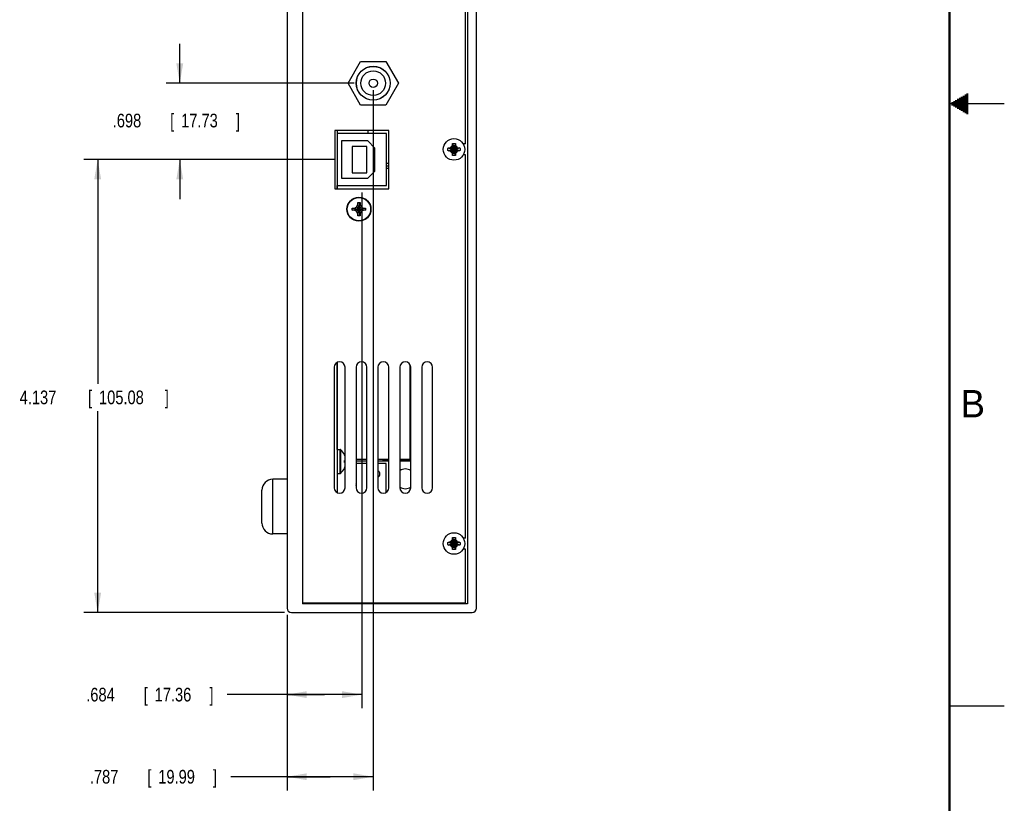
# Model space of a CAD drawing. Header units: inches. Extents: x 0 to 34, y 0 to 22.
# Tile 20 of 21: x 25 to 34, y 4.6 to 11.8. Entities that reach past the tile are written whole.
import ezdxf

# ---------------------------------------------------------------- set-up
doc = ezdxf.new("R2010")
doc.units = ezdxf.units.IN
doc.header["$LTSCALE"] = 1.87
doc.header["$MEASUREMENT"] = 0
doc.layers.get('0').update_dxf_attribs({"linetype": 'CONTINUOUS'})
doc.layers.add('DIMENSIONS', color=7, linetype='CONTINUOUS')
doc.styles.get("Standard").update_dxf_attribs({"font": 'txt', "width": 0.8})
doc.dimstyles.new('DIMSTYLE_1', dxfattribs={"dimtxt": 0.125, "dimasz": 0.18, "dimexe": 0.18, "dimexo": 0.0625, "dimgap": 0.09, "dimtad": 0, "dimtih": 1, "dimtoh": 1, "dimdec": 3, "dimzin": 4, "dimdsep": 46, "dimtxsty": 'STANDARD', "dimblk": '_FILLED', "dimblk1": '_FILLED', "dimblk2": '_FILLED', "dimcen": 0.09, "dimadec": 0, "dimazin": 0, "dimtp": 0.01, "dimtm": 0.01, "dimtfac": 1, "dimtdec": 3, "dimtofl": 0, "dimtmove": 0, "dimatfit": 3, "dimldrblk": '_FILLED', "dimfxl": 1, "dimtolj": 1, "dimtzin": 4, "dimarcsym": 0})

# ---------------------------------------------------------------- blocks, each defined once
blk = doc.blocks.new('_FILLED')
at = {"color": 0, "linetype": 'BYBLOCK'}
blk.add_solid([(0, 0), (-1, 0.174), (-1, -0.174)], dxfattribs=at)
blk = doc.blocks.new('*D14')
at = {"layer": 'DIMENSIONS', "color": 2, "linetype": 'CONTINUOUS'}
for p, q in [((27.8819, 10.4891), (25.5924, 10.4891)), ((25.7174, 10.4891), (25.7174, 8.4423)), ((25.7174, 6.3521), (25.7174, 8.1923)), ((27.4249, 6.3521), (25.5924, 6.3521))]:
    blk.add_line(p, q, dxfattribs=at)
at = {"layer": 'DIMENSIONS', "color": 2, "linetype": 'CONTINUOUS', "xscale": 0.18, "yscale": 0.18, "zscale": 0.18}
for p, rotation in [((25.7174, 10.4891), 90), ((25.7174, 6.3521), 270)]:
    blk.add_blockref('_FILLED', p, dxfattribs=dict(at, rotation=rotation))
at = {"layer": 'DIMENSIONS', "color": 2, "linetype": 'CONTINUOUS', "width": 0.8}
for s, p in [('4.137', (25.0049, 8.2548)), ('[', (25.6299, 8.2548)), ('105.08', (25.7299, 8.2548)), (']', (26.3299, 8.2548))]:
    blk.add_text(s, height=0.125, dxfattribs=at).set_placement(p)
blk = doc.blocks.new('*D15')
at = {"layer": 'DIMENSIONS', "color": 2, "linetype": 'CONTINUOUS'}
for p, q in [((26.4674, 11.1871), (26.4674, 11.5471)), ((28.0594, 11.1871), (26.3424, 11.1871)), ((27.8819, 10.4891), (26.3424, 10.4891)), ((26.4674, 10.4891), (26.4674, 10.1291))]:
    blk.add_line(p, q, dxfattribs=at)
at = {"layer": 'DIMENSIONS', "color": 2, "linetype": 'CONTINUOUS', "xscale": 0.18, "yscale": 0.18, "zscale": 0.18}
for p, rotation in [((26.4674, 11.1871), 270), ((26.4674, 10.4891), 90)]:
    blk.add_blockref('_FILLED', p, dxfattribs=dict(at, rotation=rotation))
at = {"layer": 'DIMENSIONS', "color": 2, "linetype": 'CONTINUOUS', "width": 0.8}
for s, p in [('.698', (25.8549, 10.7834)), ('[', (26.3799, 10.7834)), ('17.73', (26.4799, 10.7834)), (']', (26.9799, 10.7834))]:
    blk.add_text(s, height=0.125, dxfattribs=at).set_placement(p)
blk = doc.blocks.new('*D16')
at = {"layer": 'DIMENSIONS', "color": 2, "linetype": 'CONTINUOUS'}
for p, q in [((28.1309, 10.1896), (28.1309, 5.4771)), ((27.4474, 6.3296), (27.4474, 5.4771)), ((27.7892, 5.6021), (26.9005, 5.6021)), ((27.4474, 5.6021), (27.7892, 5.6021)), ((28.1309, 5.6021), (27.7892, 5.6021))]:
    blk.add_line(p, q, dxfattribs=at)
at = {"layer": 'DIMENSIONS', "color": 2, "linetype": 'CONTINUOUS', "xscale": 0.18, "yscale": 0.18, "zscale": 0.18, "rotation": 180}
blk.add_blockref('_FILLED', (27.4474, 5.6021), dxfattribs=at)
at = {"layer": 'DIMENSIONS', "color": 2, "linetype": 'CONTINUOUS', "xscale": 0.18, "yscale": 0.18, "zscale": 0.18}
blk.add_blockref('_FILLED', (28.1309, 5.6021), dxfattribs=at)
at = {"layer": 'DIMENSIONS', "color": 2, "linetype": 'CONTINUOUS', "width": 0.8}
for s, p in [('[', (26.138, 5.5396)), (']', (26.738, 5.5396)), ('.684', (25.613, 5.5396)), ('17.36', (26.238, 5.5396))]:
    blk.add_text(s, height=0.125, dxfattribs=at).set_placement(p)
blk = doc.blocks.new('*D17')
at = {"layer": 'DIMENSIONS', "color": 2, "linetype": 'CONTINUOUS'}
for p, q in [((28.2344, 11.1246), (28.2344, 4.7271)), ((27.4474, 6.3296), (27.4474, 4.7271)), ((27.8409, 4.8521), (26.9335, 4.8521)), ((27.4474, 4.8521), (27.8409, 4.8521)), ((28.2344, 4.8521), (27.8409, 4.8521))]:
    blk.add_line(p, q, dxfattribs=at)
at = {"layer": 'DIMENSIONS', "color": 2, "linetype": 'CONTINUOUS', "xscale": 0.18, "yscale": 0.18, "zscale": 0.18, "rotation": 180}
blk.add_blockref('_FILLED', (27.4474, 4.8521), dxfattribs=at)
at = {"layer": 'DIMENSIONS', "color": 2, "linetype": 'CONTINUOUS', "xscale": 0.18, "yscale": 0.18, "zscale": 0.18}
blk.add_blockref('_FILLED', (28.2344, 4.8521), dxfattribs=at)
at = {"layer": 'DIMENSIONS', "color": 2, "linetype": 'CONTINUOUS', "width": 0.8}
for s, p in [('.787', (25.646, 4.7896)), ('[', (26.171, 4.7896)), ('19.99', (26.271, 4.7896)), (']', (26.771, 4.7896))]:
    blk.add_text(s, height=0.125, dxfattribs=at).set_placement(p)

msp = doc.modelspace()

# ---------------------------------------------------------------- linework, layer by layer
at = {"color": 7, "linetype": 'CONTINUOUS'}
for p, q in [((27.4474, 18.3721), (27.4474, 6.3921)), ((29.1774, 6.3921), (29.1774, 18.3721)), ((27.5874, 18.3321), (27.5874, 6.4321)), ((29.0974, 18.3321), (29.0974, 6.4321)), ((29.0774, 10.6321), (29.0774, 14.1321)), ((28.0044, 11.1871), (28.1194, 11.3863)), ((28.1194, 11.3863), (28.3494, 11.3863)), ((28.3494, 11.3863), (28.4644, 11.1871)), ((28.1194, 10.9879), (28.0044, 11.1871)), ((28.4644, 11.1871), (28.3494, 10.9879)), ((28.3494, 10.9879), (28.1194, 10.9879)), ((28.3784, 10.7561), (27.8834, 10.7561)), ((27.8834, 10.7561), (27.8834, 10.2221)), ((27.9044, 10.7561), (27.9044, 10.2221)), ((28.3574, 10.7261), (27.9044, 10.7261)), ((28.1884, 10.7261), (28.1884, 10.7561)), ((28.3574, 10.2521), (28.3574, 10.7261)), ((28.3784, 10.2221), (28.3784, 10.7561)), ((28.1854, 10.6591), (27.9444, 10.6591)), ((27.9444, 10.6591), (27.9444, 10.3191)), ((28.2504, 10.5941), (28.1854, 10.6591)), ((28.9588, 10.636), (28.9655, 10.6151)), ((28.9793, 10.5492), (28.9655, 10.6151)), ((28.9655, 10.6151), (28.9655, 10.6123)), ((28.9655, 10.5492), (28.9793, 10.6151)), ((28.986, 10.636), (28.9793, 10.6151)), ((28.9793, 10.6123), (28.9793, 10.6151)), ((29.0774, 10.6321), (29.0572, 10.6321)), ((28.1764, 10.6091), (28.0414, 10.6091)), ((28.0414, 10.6091), (28.0414, 10.3691)), ((28.1764, 10.3691), (28.1764, 10.6091)), ((28.2504, 10.3841), (28.2504, 10.5941)), ((28.9185, 10.5957), (28.9395, 10.589)), ((28.9185, 10.5685), (28.9395, 10.5752)), ((28.9395, 10.5752), (29.0054, 10.589)), ((28.9422, 10.589), (28.9395, 10.589)), ((28.9395, 10.589), (29.0054, 10.5752)), ((28.9395, 10.5752), (28.9422, 10.5752)), ((28.957, 10.5975), (28.9422, 10.589)), ((28.946, 10.5968), (28.9422, 10.589)), ((28.9422, 10.5752), (29.0026, 10.589)), ((28.9422, 10.589), (29.0026, 10.5752)), ((28.9422, 10.5752), (28.957, 10.5667)), ((28.946, 10.5674), (28.9422, 10.5752)), ((28.9534, 10.6011), (28.9914, 10.5631)), ((28.9534, 10.5631), (28.9914, 10.6011)), ((28.9655, 10.6123), (28.957, 10.5975)), ((28.957, 10.5667), (28.9655, 10.5519)), ((28.9577, 10.6085), (28.9655, 10.6123)), ((28.9655, 10.5519), (28.9577, 10.5557)), ((28.9588, 10.5282), (28.9655, 10.5492)), ((28.9793, 10.5519), (28.9655, 10.6123)), ((28.9655, 10.5519), (28.9793, 10.6123)), ((28.9655, 10.5519), (28.9655, 10.5492)), ((28.9793, 10.6123), (28.9871, 10.6085)), ((28.9878, 10.5975), (28.9793, 10.6123)), ((28.9793, 10.5519), (28.9878, 10.5667)), ((28.9871, 10.5557), (28.9793, 10.5519)), ((28.9793, 10.5492), (28.9793, 10.5519)), ((28.986, 10.5282), (28.9793, 10.5492)), ((29.0026, 10.589), (28.9878, 10.5975)), ((28.9878, 10.5667), (29.0026, 10.5752)), ((28.9988, 10.5968), (29.0026, 10.589)), ((29.0026, 10.5752), (28.9988, 10.5674)), ((29.0054, 10.589), (29.0026, 10.589)), ((29.0026, 10.5752), (29.0054, 10.5752)), ((29.0263, 10.5957), (29.0054, 10.589)), ((29.0263, 10.5685), (29.0054, 10.5752)), ((29.0774, 10.5321), (29.0572, 10.5321)), ((29.0774, 7.0321), (29.0774, 10.5321)), ((28.3784, 10.4531), (28.3574, 10.4531)), ((28.0414, 10.3691), (28.1764, 10.3691)), ((28.1854, 10.3191), (28.2504, 10.3841)), ((28.3574, 10.4321), (28.3784, 10.4321)), ((28.3574, 10.4121), (28.3784, 10.4121)), ((27.9444, 10.3191), (28.1854, 10.3191)), ((27.8834, 10.2221), (28.3784, 10.2221)), ((27.9044, 10.2521), (28.3574, 10.2521)), ((27.9064, 10.2221), (27.9064, 10.2521)), ((28.083, 10.0575), (28.0949, 10.0781)), ((28.1139, 9.9753), (28.0949, 10.097)), ((28.0949, 9.9753), (28.1139, 10.097)), ((28.0949, 10.0781), (28.0949, 10.0964)), ((28.1139, 9.9941), (28.0949, 10.0781)), ((28.0949, 9.9941), (28.1139, 10.0781)), ((28.1139, 10.0964), (28.1139, 10.0781)), ((28.1139, 10.0781), (28.1258, 10.0575)), ((28.0436, 10.0266), (28.1653, 10.0456)), ((28.0436, 10.0456), (28.1653, 10.0266)), ((28.0442, 10.0456), (28.0624, 10.0456)), ((28.0624, 10.0266), (28.0442, 10.0266)), ((28.0624, 10.0456), (28.083, 10.0575)), ((28.0624, 10.0266), (28.1464, 10.0456)), ((28.0624, 10.0456), (28.1464, 10.0266)), ((28.083, 10.0147), (28.0624, 10.0266)), ((28.083, 10.0575), (28.1258, 10.0147)), ((28.083, 10.0147), (28.1258, 10.0575)), ((28.0949, 9.9941), (28.083, 10.0147)), ((28.0949, 9.9759), (28.0949, 9.9941)), ((28.1258, 10.0147), (28.1139, 9.9941)), ((28.1139, 9.9941), (28.1139, 9.9759)), ((28.1258, 10.0575), (28.1464, 10.0456)), ((28.1464, 10.0266), (28.1258, 10.0147)), ((28.1464, 10.0456), (28.1647, 10.0456)), ((28.1647, 10.0266), (28.1464, 10.0266)), ((27.9044, 8.6365), (27.9044, 7.4477)), ((27.9064, 7.8416), (27.9064, 8.6375)), ((27.8774, 8.5921), (27.8774, 7.4921)), ((27.9774, 7.4921), (27.9774, 8.5921)), ((28.0774, 8.5921), (28.0774, 7.4921)), ((28.1774, 7.4921), (28.1774, 8.5921)), ((28.2774, 8.5921), (28.2774, 7.4921)), ((28.3774, 7.4921), (28.3774, 8.5921)), ((28.4774, 8.5921), (28.4774, 7.4921)), ((28.5724, 7.7531), (28.5724, 8.6139)), ((28.5774, 7.4921), (28.5774, 8.5921)), ((28.6774, 8.5921), (28.6774, 7.4921)), ((28.7774, 7.4921), (28.7774, 8.5921)), ((27.9044, 7.8416), (27.9324, 7.8416)), ((27.9324, 7.6226), (27.9324, 7.8416)), ((27.9394, 7.6254), (27.9394, 7.8388)), ((27.9713, 7.7416), (27.9774, 7.7416)), ((28.0774, 7.7531), (28.1774, 7.7531)), ((28.2774, 7.7531), (28.3774, 7.7531)), ((28.3774, 7.7431), (28.3457, 7.7431)), ((28.4774, 7.7531), (28.5774, 7.7531)), ((28.5774, 7.7431), (28.4774, 7.7431)), ((27.9774, 7.7331), (27.9713, 7.7331)), ((27.9774, 7.7226), (27.9713, 7.7226)), ((28.1774, 7.7331), (28.0774, 7.7331)), ((28.1774, 7.7131), (28.0774, 7.7131)), ((28.3774, 7.7331), (28.2774, 7.7331)), ((28.3534, 7.7131), (28.2774, 7.7131)), ((28.3534, 7.4494), (28.3534, 7.7131)), ((28.5774, 7.7331), (28.4774, 7.7331)), ((27.4474, 7.5696), (27.3174, 7.5696)), ((27.3174, 7.0696), (27.3174, 7.5696)), ((27.9044, 7.6226), (27.9324, 7.6226)), ((27.2174, 7.1696), (27.2174, 7.4696)), ((27.4474, 7.0696), (27.3174, 7.0696)), ((28.9588, 7.036), (28.9655, 7.0151)), ((28.986, 7.036), (28.9793, 7.0151)), ((29.0774, 7.0321), (29.0572, 7.0321)), ((28.9185, 6.9957), (28.9395, 6.989)), ((28.9185, 6.9685), (28.9395, 6.9752)), ((28.9395, 6.9752), (29.0054, 6.989)), ((28.9422, 6.989), (28.9395, 6.989)), ((28.9395, 6.989), (29.0054, 6.9752)), ((28.9395, 6.9752), (28.9422, 6.9752)), ((28.957, 6.9975), (28.9422, 6.989)), ((28.946, 6.9968), (28.9422, 6.989)), ((28.9422, 6.9752), (29.0026, 6.989)), ((28.9422, 6.989), (29.0026, 6.9752)), ((28.9422, 6.9752), (28.957, 6.9667)), ((28.946, 6.9674), (28.9422, 6.9752)), ((28.9534, 7.0011), (28.9914, 6.9631)), ((28.9534, 6.9631), (28.9914, 7.0011)), ((28.9655, 7.0123), (28.957, 6.9975)), ((28.957, 6.9667), (28.9655, 6.9519)), ((28.9577, 7.0085), (28.9655, 7.0123)), ((28.9655, 6.9519), (28.9577, 6.9557)), ((28.9588, 6.9282), (28.9655, 6.9492)), ((28.9793, 6.9492), (28.9655, 7.0151)), ((28.9655, 7.0151), (28.9655, 7.0123)), ((28.9655, 6.9492), (28.9793, 7.0151)), ((28.9793, 6.9519), (28.9655, 7.0123)), ((28.9655, 6.9519), (28.9793, 7.0123)), ((28.9655, 6.9519), (28.9655, 6.9492)), ((28.9793, 7.0123), (28.9793, 7.0151)), ((28.9793, 7.0123), (28.9871, 7.0085)), ((28.9878, 6.9975), (28.9793, 7.0123)), ((28.9793, 6.9519), (28.9878, 6.9667)), ((28.9871, 6.9557), (28.9793, 6.9519)), ((28.9793, 6.9492), (28.9793, 6.9519)), ((28.986, 6.9282), (28.9793, 6.9492)), ((29.0026, 6.989), (28.9878, 6.9975)), ((28.9878, 6.9667), (29.0026, 6.9752)), ((28.9988, 6.9968), (29.0026, 6.989)), ((29.0026, 6.9752), (28.9988, 6.9674)), ((29.0054, 6.989), (29.0026, 6.989)), ((29.0026, 6.9752), (29.0054, 6.9752)), ((29.0263, 6.9957), (29.0054, 6.989)), ((29.0263, 6.9685), (29.0054, 6.9752)), ((29.0774, 6.9321), (29.0572, 6.9321)), ((29.0774, 6.4421), (29.0774, 6.9321)), ((27.5874, 6.4421), (29.0774, 6.4421)), ((29.0974, 6.4321), (27.5874, 6.4321)), ((27.6224, 6.4421), (27.6224, 6.4321)), ((27.6974, 6.4421), (27.6974, 6.4321)), ((27.7124, 6.4421), (27.7124, 6.4321)), ((27.7274, 6.4421), (27.7274, 6.4321)), ((27.9774, 6.4421), (27.9774, 6.4321)), ((28.6474, 6.4421), (28.6474, 6.4321)), ((28.8174, 6.4421), (28.8174, 6.4321)), ((28.9324, 6.4421), (28.9324, 6.4321)), ((28.9551, 6.4321), (28.9551, 6.4421)), ((28.9586, 6.4321), (28.9586, 6.4421)), ((29.0162, 6.4421), (29.0162, 6.4321)), ((29.0197, 6.4421), (29.0197, 6.4321)), ((29.0424, 6.4421), (29.0424, 6.4321)), ((27.4874, 6.3521), (29.1374, 6.3521))]:
    msp.add_line(p, q, dxfattribs=at)
at = {"color": 2, "linetype": 'CONTINUOUS'}
for p, q in [((33.6213, 11.07), (33.6697, 11.07)), ((33.6386, 11.08), (33.6697, 11.08)), ((33.6559, 11.09), (33.6697, 11.09)), ((34, 11), (33.5, 11)), ((33.5173, 11.01), (33.6697, 11.01)), ((33.5173, 10.99), (33.6697, 10.99)), ((33.5347, 11.02), (33.6697, 11.02)), ((33.5347, 10.98), (33.6697, 10.98)), ((33.552, 11.03), (33.6697, 11.03)), ((33.5693, 11.04), (33.6697, 11.04)), ((33.5866, 11.05), (33.6697, 11.05)), ((33.6039, 11.06), (33.6697, 11.06)), ((33.552, 10.97), (33.6697, 10.97)), ((33.5693, 10.96), (33.6697, 10.96)), ((33.5866, 10.95), (33.6697, 10.95)), ((33.6039, 10.94), (33.6697, 10.94)), ((33.6213, 10.93), (33.6697, 10.93)), ((33.6386, 10.92), (33.6697, 10.92)), ((33.6559, 10.91), (33.6697, 10.91)), ((33.5, 5.5), (34, 5.5))]:
    msp.add_line(p, q, dxfattribs=at)
at = {"color": 7, "linetype": 'CONTINUOUS', "const_width": 0.02}
msp.add_lwpolyline([(33.5, 0.5), (33.5, 21.5)], dxfattribs=at)
at = {"color": 7, "linetype": 'CONTINUOUS'}
for centre, radius in [((28.2344, 11.1871), 0.155), ((28.2344, 11.1871), 0.154), ((28.2344, 11.1871), 0.1125), ((28.2344, 11.1871), 0.038), ((28.9724, 10.5821), 0.0984), ((28.1044, 10.0361), 0.1095), ((28.1044, 10.0361), 0.1067), ((28.9724, 6.9821), 0.0984)]:
    msp.add_circle(centre, radius, dxfattribs=at)
for centre, radius, start, end in [((28.9724, 10.5821), 0.0365, 113.44647, 156.55353), ((28.9724, 10.5821), 0.0337, 78.18933, 101.81067), ((28.9724, 10.5821), 0.0365, 23.44647, 66.55353), ((28.9724, 10.5821), 0.0337, 168.18933, 191.81067), ((28.9724, 10.5821), 0.0365, 203.44647, 246.55353), ((28.9724, 10.5821), 0.0337, 258.18933, 281.81067), ((28.9724, 10.5821), 0.0365, 293.44647, 336.55353), ((28.9724, 10.5821), 0.0337, 348.18933, 11.81067), ((27.9274, 8.5921), 0.05, 0, 180), ((28.1274, 8.5921), 0.05, 0, 180), ((28.3274, 8.5921), 0.05, 0, 180), ((28.5274, 8.5921), 0.05, 0, 180), ((28.7274, 8.5921), 0.05, 0, 180), ((27.9324, 7.8316), 0.01, 45.77024, 90), ((27.8356, 7.7321), 0.1489, 24.19413, 45.77024), ((27.8356, 7.7321), 0.1486, 17.25789, 23.9292), ((28.3457, 7.6831), 0.06, 90, 123.55023), ((27.8356, 7.7321), 0.1489, 314.22976, 335.80587), ((27.8356, 7.7321), 0.1486, 336.0708, 342.74488), ((28.5284, 7.5731), 0.09, 57.00922, 124.52091), ((27.3174, 7.4696), 0.1, 90, 180), ((27.9324, 7.6326), 0.01, 270, 314.22976), ((28.2664, 7.6181), 0.029, 292.29596, 67.70404), ((27.9274, 7.4921), 0.05, 180, 360), ((28.0664, 7.5181), 0.014, 321.79702, 38.20298), ((28.1274, 7.4921), 0.05, 180, 360), ((28.3274, 7.4921), 0.05, 180, 360), ((28.5284, 7.5731), 0.09, 235.47909, 302.99078), ((28.5274, 7.4921), 0.05, 180, 360), ((28.7274, 7.4921), 0.05, 180, 360), ((27.3174, 7.1696), 0.1, 180, 270), ((28.9724, 6.9821), 0.0337, 168.18933, 191.81067), ((28.9724, 6.9821), 0.0365, 113.44647, 156.55353), ((28.9724, 6.9821), 0.0365, 203.44647, 246.55353), ((28.9724, 6.9821), 0.0337, 78.18933, 101.81067), ((28.9724, 6.9821), 0.0337, 258.18933, 281.81067), ((28.9724, 6.9821), 0.0365, 23.44647, 66.55353), ((28.9724, 6.9821), 0.0365, 293.44647, 336.55353), ((28.9724, 6.9821), 0.0337, 348.18933, 11.81067), ((27.4874, 6.3921), 0.04, 180, 270), ((29.1374, 6.3921), 0.04, 270, 360)]:
    msp.add_arc(centre, radius, start, end, dxfattribs=at)
for points, knots in [([(28.9577, 10.6085), (28.9577, 10.6089), (28.9577, 10.6098), (28.9578, 10.6111), (28.9578, 10.6125), (28.9578, 10.614), (28.9579, 10.6151), (28.9579, 10.6156)], [0, 0, 0, 0, 0.174995, 0.360494, 0.558509, 0.771025, 1, 1, 1, 1]), ([(28.9579, 10.6156), (28.9579, 10.6162), (28.9579, 10.6172), (28.958, 10.6189), (28.958, 10.6207), (28.9581, 10.6226), (28.9582, 10.6246), (28.9583, 10.6269), (28.9584, 10.6292), (28.9585, 10.6315), (28.9586, 10.6338), (28.9587, 10.6353), (28.9588, 10.636)], [0, 0, 0, 0, 0.076328, 0.156848, 0.243205, 0.336984, 0.439196, 0.548359, 0.662058, 0.777248, 0.890871, 1, 1, 1, 1]), ([(28.9588, 10.636), (28.9594, 10.6362), (28.9607, 10.6365), (28.9626, 10.6369), (28.9646, 10.6372), (28.9665, 10.6374), (28.9685, 10.6376), (28.9704, 10.6377), (28.9724, 10.6377), (28.9744, 10.6377), (28.9763, 10.6376), (28.9783, 10.6374), (28.9803, 10.6372), (28.9822, 10.6369), (28.9841, 10.6365), (28.9854, 10.6362), (28.986, 10.636)], [0, 0, 0, 0, 0.071428, 0.142857, 0.214285, 0.285714, 0.357143, 0.428571, 0.5, 0.571429, 0.642857, 0.714286, 0.785715, 0.857143, 0.928572, 1, 1, 1, 1]), ([(28.986, 10.636), (28.9861, 10.6353), (28.9862, 10.6338), (28.9863, 10.6316), (28.9864, 10.6293), (28.9865, 10.627), (28.9866, 10.6248), (28.9867, 10.6227), (28.9868, 10.6208), (28.9869, 10.6189), (28.9869, 10.6172), (28.9869, 10.6162), (28.987, 10.6156)], [0, 0, 0, 0, 0.106642, 0.217196, 0.329641, 0.441877, 0.551577, 0.655748, 0.751917, 0.840543, 0.922819, 1, 1, 1, 1]), ([(28.987, 10.6156), (28.987, 10.6151), (28.987, 10.614), (28.987, 10.6125), (28.9871, 10.6111), (28.9871, 10.6097), (28.9871, 10.6089), (28.9871, 10.6085)], [0, 0, 0, 0, 0.229925, 0.442854, 0.640806, 0.825829, 1, 1, 1, 1]), ([(28.9168, 10.5821), (28.9168, 10.5828), (28.9168, 10.5841), (28.9169, 10.586), (28.9171, 10.588), (28.9173, 10.59), (28.9177, 10.5919), (28.918, 10.5938), (28.9183, 10.5951), (28.9185, 10.5957)], [0, 0, 0, 0, 0.142859, 0.285711, 0.428576, 0.571426, 0.71429, 0.857142, 1, 1, 1, 1]), ([(28.9185, 10.5685), (28.9183, 10.5691), (28.918, 10.5704), (28.9177, 10.5723), (28.9173, 10.5743), (28.9171, 10.5762), (28.9169, 10.5782), (28.9168, 10.5801), (28.9168, 10.5815), (28.9168, 10.5821)], [0, 0, 0, 0, 0.142858, 0.28571, 0.428574, 0.571424, 0.714289, 0.857141, 1, 1, 1, 1]), ([(28.9185, 10.5957), (28.9192, 10.5958), (28.9207, 10.5959), (28.9229, 10.596), (28.9252, 10.5961), (28.9275, 10.5962), (28.9297, 10.5963), (28.9318, 10.5964), (28.9338, 10.5965), (28.9356, 10.5966), (28.9373, 10.5966), (28.9384, 10.5966), (28.9389, 10.5966)], [0, 0, 0, 0, 0.106642, 0.217196, 0.329641, 0.441877, 0.551577, 0.655748, 0.751917, 0.840543, 0.922819, 1, 1, 1, 1]), ([(28.9389, 10.5676), (28.9384, 10.5676), (28.9373, 10.5676), (28.9356, 10.5677), (28.9339, 10.5677), (28.932, 10.5678), (28.9299, 10.5679), (28.9277, 10.568), (28.9254, 10.5681), (28.923, 10.5682), (28.9207, 10.5683), (28.9192, 10.5684), (28.9185, 10.5685)], [0, 0, 0, 0, 0.076328, 0.156848, 0.243205, 0.336984, 0.439196, 0.548359, 0.662058, 0.777248, 0.890871, 1, 1, 1, 1]), ([(28.9389, 10.5966), (28.9394, 10.5967), (28.9405, 10.5967), (28.942, 10.5967), (28.9434, 10.5968), (28.9448, 10.5968), (28.9456, 10.5968), (28.946, 10.5968)], [0, 0, 0, 0, 0.229925, 0.442854, 0.640806, 0.82583, 1, 1, 1, 1]), ([(28.946, 10.5674), (28.9456, 10.5674), (28.9448, 10.5674), (28.9434, 10.5674), (28.942, 10.5675), (28.9405, 10.5675), (28.9394, 10.5675), (28.9389, 10.5676)], [0, 0, 0, 0, 0.174995, 0.360494, 0.558509, 0.771025, 1, 1, 1, 1]), ([(28.946, 10.5968), (28.9464, 10.597), (28.947, 10.5974), (28.9479, 10.5979), (28.9488, 10.5984), (28.9497, 10.599), (28.9506, 10.5995), (28.9516, 10.6001), (28.9525, 10.6006), (28.9531, 10.6009), (28.9534, 10.6011)], [0, 0, 0, 0, 0.126638, 0.252278, 0.377207, 0.501708, 0.626053, 0.750431, 0.875022, 1, 1, 1, 1]), ([(28.9534, 10.5631), (28.9531, 10.5633), (28.9525, 10.5636), (28.9516, 10.5642), (28.9506, 10.5647), (28.9497, 10.5652), (28.9488, 10.5658), (28.9479, 10.5663), (28.947, 10.5668), (28.9464, 10.5672), (28.946, 10.5674)], [0, 0, 0, 0, 0.124981, 0.249574, 0.373954, 0.498299, 0.622801, 0.747729, 0.873366, 1, 1, 1, 1]), ([(28.9534, 10.6011), (28.9536, 10.6014), (28.9539, 10.602), (28.9545, 10.603), (28.955, 10.6039), (28.9555, 10.6048), (28.9561, 10.6057), (28.9566, 10.6066), (28.9572, 10.6075), (28.9575, 10.6082), (28.9577, 10.6085)], [0, 0, 0, 0, 0.124981, 0.249574, 0.373954, 0.498299, 0.622801, 0.747729, 0.873366, 1, 1, 1, 1]), ([(28.9577, 10.5557), (28.9575, 10.5561), (28.9572, 10.5567), (28.9566, 10.5576), (28.9561, 10.5585), (28.9555, 10.5594), (28.955, 10.5603), (28.9545, 10.5613), (28.9539, 10.5622), (28.9536, 10.5628), (28.9534, 10.5631)], [0, 0, 0, 0, 0.126637, 0.252277, 0.377206, 0.501708, 0.626052, 0.75043, 0.875022, 1, 1, 1, 1]), ([(28.9579, 10.5486), (28.9579, 10.5491), (28.9578, 10.5502), (28.9578, 10.5517), (28.9578, 10.5531), (28.9577, 10.5545), (28.9577, 10.5553), (28.9577, 10.5557)], [0, 0, 0, 0, 0.229925, 0.442854, 0.640806, 0.825829, 1, 1, 1, 1]), ([(28.9588, 10.5282), (28.9587, 10.5289), (28.9586, 10.5304), (28.9585, 10.5326), (28.9584, 10.5349), (28.9583, 10.5372), (28.9582, 10.5394), (28.9581, 10.5415), (28.958, 10.5435), (28.958, 10.5453), (28.9579, 10.547), (28.9579, 10.5481), (28.9579, 10.5486)], [0, 0, 0, 0, 0.106642, 0.217196, 0.329641, 0.441877, 0.551577, 0.655748, 0.751917, 0.840543, 0.922819, 1, 1, 1, 1]), ([(28.986, 10.5282), (28.9854, 10.528), (28.9841, 10.5277), (28.9822, 10.5273), (28.9803, 10.527), (28.9783, 10.5268), (28.9763, 10.5266), (28.9744, 10.5265), (28.9724, 10.5265), (28.9704, 10.5265), (28.9685, 10.5266), (28.9665, 10.5268), (28.9646, 10.527), (28.9626, 10.5273), (28.9607, 10.5277), (28.9594, 10.528), (28.9588, 10.5282)], [0, 0, 0, 0, 0.071428, 0.142857, 0.214285, 0.285714, 0.357143, 0.428571, 0.5, 0.571429, 0.642857, 0.714286, 0.785715, 0.857143, 0.928572, 1, 1, 1, 1]), ([(28.987, 10.5486), (28.9869, 10.5481), (28.9869, 10.547), (28.9869, 10.5453), (28.9868, 10.5436), (28.9867, 10.5416), (28.9866, 10.5396), (28.9866, 10.5374), (28.9864, 10.5351), (28.9863, 10.5327), (28.9862, 10.5304), (28.9861, 10.5289), (28.986, 10.5282)], [0, 0, 0, 0, 0.076328, 0.156848, 0.243205, 0.336984, 0.439196, 0.548359, 0.662058, 0.777248, 0.890871, 1, 1, 1, 1]), ([(28.9871, 10.5557), (28.9871, 10.5553), (28.9871, 10.5545), (28.9871, 10.5531), (28.987, 10.5517), (28.987, 10.5502), (28.987, 10.5491), (28.987, 10.5486)], [0, 0, 0, 0, 0.174995, 0.360494, 0.558509, 0.771025, 1, 1, 1, 1]), ([(28.9871, 10.6085), (28.9873, 10.6082), (28.9877, 10.6075), (28.9882, 10.6066), (28.9888, 10.6057), (28.9893, 10.6048), (28.9898, 10.6039), (28.9904, 10.603), (28.9909, 10.602), (28.9913, 10.6014), (28.9914, 10.6011)], [0, 0, 0, 0, 0.126638, 0.252278, 0.377207, 0.501708, 0.626053, 0.750431, 0.875022, 1, 1, 1, 1]), ([(28.9914, 10.5631), (28.9913, 10.5628), (28.9909, 10.5622), (28.9904, 10.5613), (28.9898, 10.5603), (28.9893, 10.5594), (28.9888, 10.5585), (28.9882, 10.5576), (28.9877, 10.5567), (28.9873, 10.5561), (28.9871, 10.5557)], [0, 0, 0, 0, 0.124981, 0.249575, 0.373955, 0.4983, 0.622801, 0.747729, 0.873366, 1, 1, 1, 1]), ([(28.9914, 10.6011), (28.9917, 10.6009), (28.9924, 10.6006), (28.9933, 10.6001), (28.9942, 10.5995), (28.9951, 10.599), (28.996, 10.5984), (28.9969, 10.5979), (28.9979, 10.5974), (28.9985, 10.597), (28.9988, 10.5968)], [0, 0, 0, 0, 0.124981, 0.249575, 0.373955, 0.4983, 0.622801, 0.747729, 0.873366, 1, 1, 1, 1]), ([(28.9988, 10.5674), (28.9985, 10.5672), (28.9979, 10.5668), (28.9969, 10.5663), (28.996, 10.5658), (28.9951, 10.5652), (28.9942, 10.5647), (28.9933, 10.5642), (28.9924, 10.5636), (28.9917, 10.5633), (28.9914, 10.5631)], [0, 0, 0, 0, 0.126638, 0.252277, 0.377207, 0.501708, 0.626053, 0.750431, 0.875022, 1, 1, 1, 1]), ([(28.9988, 10.5968), (28.9992, 10.5968), (29.0001, 10.5968), (29.0014, 10.5968), (29.0028, 10.5967), (29.0043, 10.5967), (29.0054, 10.5967), (29.0059, 10.5966)], [0, 0, 0, 0, 0.174995, 0.360494, 0.558509, 0.771025, 1, 1, 1, 1]), ([(29.0059, 10.5676), (29.0054, 10.5675), (29.0043, 10.5675), (29.0028, 10.5675), (29.0014, 10.5674), (29.0001, 10.5674), (28.9992, 10.5674), (28.9988, 10.5674)], [0, 0, 0, 0, 0.229925, 0.442854, 0.640806, 0.825829, 1, 1, 1, 1]), ([(29.0059, 10.5966), (29.0065, 10.5966), (29.0075, 10.5966), (29.0092, 10.5966), (29.011, 10.5965), (29.0129, 10.5964), (29.015, 10.5963), (29.0172, 10.5962), (29.0195, 10.5961), (29.0218, 10.596), (29.0241, 10.5959), (29.0256, 10.5958), (29.0263, 10.5957)], [0, 0, 0, 0, 0.076328, 0.156848, 0.243205, 0.336984, 0.439196, 0.548359, 0.662058, 0.777248, 0.890871, 1, 1, 1, 1]), ([(29.0263, 10.5685), (29.0256, 10.5684), (29.0241, 10.5683), (29.0219, 10.5682), (29.0196, 10.5681), (29.0174, 10.568), (29.0151, 10.5679), (29.013, 10.5678), (29.0111, 10.5677), (29.0092, 10.5677), (29.0076, 10.5676), (29.0065, 10.5676), (29.0059, 10.5676)], [0, 0, 0, 0, 0.106642, 0.217196, 0.329641, 0.441877, 0.551577, 0.655748, 0.751917, 0.840543, 0.922819, 1, 1, 1, 1]), ([(29.0263, 10.5957), (29.0265, 10.5951), (29.0268, 10.5938), (29.0272, 10.5919), (29.0275, 10.59), (29.0277, 10.588), (29.0279, 10.586), (29.028, 10.5841), (29.028, 10.5828), (29.028, 10.5821)], [0, 0, 0, 0, 0.142858, 0.28571, 0.428574, 0.571424, 0.714289, 0.857141, 1, 1, 1, 1]), ([(29.028, 10.5821), (29.028, 10.5815), (29.028, 10.5801), (29.0279, 10.5782), (29.0277, 10.5762), (29.0275, 10.5743), (29.0272, 10.5723), (29.0268, 10.5704), (29.0265, 10.5691), (29.0263, 10.5685)], [0, 0, 0, 0, 0.142859, 0.285711, 0.428576, 0.571426, 0.71429, 0.857142, 1, 1, 1, 1]), ([(28.0949, 10.097), (28.0956, 10.097), (28.097, 10.097), (28.0991, 10.0971), (28.1013, 10.0971), (28.1034, 10.0971), (28.1055, 10.0971), (28.1076, 10.0971), (28.1097, 10.0971), (28.1118, 10.097), (28.1132, 10.097), (28.1139, 10.097)], [0, 0, 0, 0, 0.110958, 0.222035, 0.333187, 0.444388, 0.555612, 0.666813, 0.777965, 0.889042, 1, 1, 1, 1]), ([(28.0949, 10.0964), (28.0949, 10.0964), (28.0949, 10.0966), (28.0949, 10.0968), (28.0949, 10.0969), (28.0949, 10.097)], [0, 0, 0, 0, 0.33355, 0.666883, 1, 1, 1, 1]), ([(28.1139, 10.097), (28.1139, 10.0969), (28.1139, 10.0968), (28.1139, 10.0966), (28.1139, 10.0964), (28.1139, 10.0964)], [0, 0, 0, 0, 0.333117, 0.66645, 1, 1, 1, 1]), ([(28.0434, 10.0361), (28.0434, 10.0367), (28.0434, 10.038), (28.0434, 10.0399), (28.0435, 10.0418), (28.0435, 10.0437), (28.0435, 10.045), (28.0436, 10.0456)], [0, 0, 0, 0, 0.20021, 0.400357, 0.600401, 0.800295, 1, 1, 1, 1]), ([(28.0436, 10.0266), (28.0435, 10.0273), (28.0435, 10.0285), (28.0435, 10.0304), (28.0434, 10.0323), (28.0434, 10.0342), (28.0434, 10.0355), (28.0434, 10.0361)], [0, 0, 0, 0, 0.199712, 0.399609, 0.599652, 0.799795, 1, 1, 1, 1]), ([(28.0436, 10.0456), (28.0436, 10.0456), (28.0438, 10.0456), (28.044, 10.0456), (28.0441, 10.0456), (28.0442, 10.0456)], [0, 0, 0, 0, 0.333117, 0.66645, 1, 1, 1, 1]), ([(28.0442, 10.0266), (28.0441, 10.0266), (28.044, 10.0266), (28.0438, 10.0266), (28.0436, 10.0266), (28.0436, 10.0266)], [0, 0, 0, 0, 0.33355, 0.666883, 1, 1, 1, 1]), ([(28.1647, 10.0456), (28.1647, 10.0456), (28.1649, 10.0456), (28.1651, 10.0456), (28.1652, 10.0456), (28.1653, 10.0456)], [0, 0, 0, 0, 0.33355, 0.666883, 1, 1, 1, 1]), ([(28.1653, 10.0266), (28.1652, 10.0266), (28.1651, 10.0266), (28.1649, 10.0266), (28.1647, 10.0266), (28.1647, 10.0266)], [0, 0, 0, 0, 0.333117, 0.66645, 1, 1, 1, 1]), ([(28.1653, 10.0456), (28.1653, 10.045), (28.1653, 10.0437), (28.1654, 10.0418), (28.1654, 10.0399), (28.1654, 10.038), (28.1654, 10.0367), (28.1654, 10.0361)], [0, 0, 0, 0, 0.199712, 0.399609, 0.599652, 0.799795, 1, 1, 1, 1]), ([(28.1654, 10.0361), (28.1654, 10.0355), (28.1654, 10.0342), (28.1654, 10.0323), (28.1654, 10.0304), (28.1653, 10.0285), (28.1653, 10.0273), (28.1653, 10.0266)], [0, 0, 0, 0, 0.20021, 0.400357, 0.600401, 0.800295, 1, 1, 1, 1]), ([(28.0949, 9.9753), (28.0949, 9.9753), (28.0949, 9.9755), (28.0949, 9.9757), (28.0949, 9.9758), (28.0949, 9.9759)], [0, 0, 0, 0, 0.333117, 0.66645, 1, 1, 1, 1]), ([(28.1139, 9.9753), (28.1132, 9.9752), (28.1118, 9.9752), (28.1097, 9.9752), (28.1076, 9.9751), (28.1055, 9.9751), (28.1034, 9.9751), (28.1013, 9.9751), (28.0991, 9.9752), (28.097, 9.9752), (28.0956, 9.9752), (28.0949, 9.9753)], [0, 0, 0, 0, 0.110958, 0.222035, 0.333187, 0.444388, 0.555612, 0.666813, 0.777965, 0.889042, 1, 1, 1, 1]), ([(28.1139, 9.9759), (28.1139, 9.9758), (28.1139, 9.9757), (28.1139, 9.9755), (28.1139, 9.9753), (28.1139, 9.9753)], [0, 0, 0, 0, 0.33355, 0.666883, 1, 1, 1, 1]), ([(27.9711, 7.793), (27.9711, 7.793), (27.9712, 7.793), (27.9713, 7.7931), (27.9713, 7.7931), (27.9713, 7.7931), (27.9713, 7.7931)], [0, 0, 0, 0, 0.399704, 0.69975, 0.899891, 1, 1, 1, 1]), ([(27.9713, 7.7924), (27.9713, 7.7924), (27.9713, 7.7926), (27.9712, 7.7928), (27.9711, 7.7929), (27.9711, 7.793)], [0, 0, 0, 0, 0.333365, 0.66667, 1, 1, 1, 1]), ([(27.9713, 7.7321), (27.9713, 7.7327), (27.9713, 7.734), (27.9713, 7.7359), (27.9713, 7.7378), (27.9712, 7.7397), (27.9711, 7.741), (27.9711, 7.7416)], [0, 0, 0, 0, 0.200141, 0.400237, 0.600263, 0.800192, 1, 1, 1, 1]), ([(27.9711, 7.7416), (27.9711, 7.7416), (27.9712, 7.7416), (27.9713, 7.7416), (27.9713, 7.7416), (27.9713, 7.7416)], [0, 0, 0, 0, 0.334426, 0.66776, 1, 1, 1, 1]), ([(27.9711, 7.7226), (27.9711, 7.7233), (27.9712, 7.7245), (27.9713, 7.7264), (27.9713, 7.7283), (27.9713, 7.7302), (27.9713, 7.7315), (27.9713, 7.7321)], [0, 0, 0, 0, 0.199815, 0.399746, 0.599772, 0.799864, 1, 1, 1, 1]), ([(27.9713, 7.7226), (27.9713, 7.7226), (27.9713, 7.7226), (27.9712, 7.7226), (27.9711, 7.7226), (27.9711, 7.7226)], [0, 0, 0, 0, 0.33224, 0.665574, 1, 1, 1, 1]), ([(27.9711, 7.6713), (27.9711, 7.6713), (27.9712, 7.6715), (27.9713, 7.6717), (27.9713, 7.6718), (27.9713, 7.6719)], [0, 0, 0, 0, 0.33333, 0.666601, 1, 1, 1, 1]), ([(27.9711, 7.6713), (27.9711, 7.6712), (27.9712, 7.6712), (27.9713, 7.6712), (27.9713, 7.6711), (27.9713, 7.6711), (27.9713, 7.6711)], [0, 0, 0, 0, 0.399704, 0.69975, 0.899891, 1, 1, 1, 1]), ([(28.9579, 7.0156), (28.9579, 7.0162), (28.9579, 7.0172), (28.958, 7.0189), (28.958, 7.0207), (28.9581, 7.0226), (28.9582, 7.0246), (28.9583, 7.0269), (28.9584, 7.0292), (28.9585, 7.0315), (28.9586, 7.0338), (28.9587, 7.0353), (28.9588, 7.036)], [0, 0, 0, 0, 0.076328, 0.156848, 0.243205, 0.336984, 0.439196, 0.548359, 0.662058, 0.777248, 0.890871, 1, 1, 1, 1]), ([(28.9588, 7.036), (28.9594, 7.0362), (28.9607, 7.0365), (28.9626, 7.0369), (28.9646, 7.0372), (28.9665, 7.0374), (28.9685, 7.0376), (28.9704, 7.0377), (28.9724, 7.0377), (28.9744, 7.0377), (28.9763, 7.0376), (28.9783, 7.0374), (28.9803, 7.0372), (28.9822, 7.0369), (28.9841, 7.0365), (28.9854, 7.0362), (28.986, 7.036)], [0, 0, 0, 0, 0.071428, 0.142857, 0.214285, 0.285714, 0.357143, 0.428571, 0.5, 0.571429, 0.642857, 0.714286, 0.785715, 0.857143, 0.928572, 1, 1, 1, 1]), ([(28.986, 7.036), (28.9861, 7.0353), (28.9862, 7.0338), (28.9863, 7.0316), (28.9864, 7.0293), (28.9865, 7.027), (28.9866, 7.0248), (28.9867, 7.0227), (28.9868, 7.0208), (28.9869, 7.0189), (28.9869, 7.0172), (28.9869, 7.0162), (28.987, 7.0156)], [0, 0, 0, 0, 0.106642, 0.217196, 0.329641, 0.441877, 0.551577, 0.655748, 0.751917, 0.840543, 0.922819, 1, 1, 1, 1]), ([(28.9168, 6.9821), (28.9168, 6.9828), (28.9168, 6.9841), (28.9169, 6.986), (28.9171, 6.988), (28.9173, 6.99), (28.9177, 6.9919), (28.918, 6.9938), (28.9183, 6.9951), (28.9185, 6.9957)], [0, 0, 0, 0, 0.142859, 0.285711, 0.428576, 0.571426, 0.71429, 0.857142, 1, 1, 1, 1]), ([(28.9185, 6.9685), (28.9183, 6.9691), (28.918, 6.9704), (28.9177, 6.9723), (28.9173, 6.9743), (28.9171, 6.9762), (28.9169, 6.9782), (28.9168, 6.9801), (28.9168, 6.9815), (28.9168, 6.9821)], [0, 0, 0, 0, 0.142858, 0.28571, 0.428574, 0.571424, 0.714289, 0.857141, 1, 1, 1, 1]), ([(28.9185, 6.9957), (28.9192, 6.9958), (28.9207, 6.9959), (28.9229, 6.996), (28.9252, 6.9961), (28.9275, 6.9962), (28.9297, 6.9963), (28.9318, 6.9964), (28.9338, 6.9965), (28.9356, 6.9966), (28.9373, 6.9966), (28.9384, 6.9966), (28.9389, 6.9966)], [0, 0, 0, 0, 0.106642, 0.217196, 0.329641, 0.441877, 0.551577, 0.655748, 0.751917, 0.840543, 0.922819, 1, 1, 1, 1]), ([(28.9389, 6.9676), (28.9384, 6.9676), (28.9373, 6.9676), (28.9356, 6.9677), (28.9339, 6.9677), (28.932, 6.9678), (28.9299, 6.9679), (28.9277, 6.968), (28.9254, 6.9681), (28.923, 6.9682), (28.9207, 6.9683), (28.9192, 6.9684), (28.9185, 6.9685)], [0, 0, 0, 0, 0.076328, 0.156848, 0.243205, 0.336984, 0.439196, 0.548359, 0.662058, 0.777248, 0.890871, 1, 1, 1, 1]), ([(28.9389, 6.9966), (28.9394, 6.9967), (28.9405, 6.9967), (28.942, 6.9967), (28.9434, 6.9968), (28.9448, 6.9968), (28.9456, 6.9968), (28.946, 6.9968)], [0, 0, 0, 0, 0.229925, 0.442854, 0.640806, 0.82583, 1, 1, 1, 1]), ([(28.946, 6.9674), (28.9456, 6.9674), (28.9448, 6.9674), (28.9434, 6.9674), (28.942, 6.9675), (28.9405, 6.9675), (28.9394, 6.9675), (28.9389, 6.9676)], [0, 0, 0, 0, 0.174995, 0.360494, 0.558509, 0.771025, 1, 1, 1, 1]), ([(28.946, 6.9968), (28.9464, 6.997), (28.947, 6.9974), (28.9479, 6.9979), (28.9488, 6.9984), (28.9497, 6.999), (28.9506, 6.9995), (28.9516, 7.0001), (28.9525, 7.0006), (28.9531, 7.0009), (28.9534, 7.0011)], [0, 0, 0, 0, 0.126638, 0.252278, 0.377207, 0.501708, 0.626053, 0.750431, 0.875022, 1, 1, 1, 1]), ([(28.9534, 6.9631), (28.9531, 6.9633), (28.9525, 6.9636), (28.9516, 6.9642), (28.9506, 6.9647), (28.9497, 6.9652), (28.9488, 6.9658), (28.9479, 6.9663), (28.947, 6.9668), (28.9464, 6.9672), (28.946, 6.9674)], [0, 0, 0, 0, 0.124981, 0.249574, 0.373954, 0.498299, 0.622801, 0.747729, 0.873366, 1, 1, 1, 1]), ([(28.9534, 7.0011), (28.9536, 7.0014), (28.9539, 7.002), (28.9545, 7.003), (28.955, 7.0039), (28.9555, 7.0048), (28.9561, 7.0057), (28.9566, 7.0066), (28.9572, 7.0075), (28.9575, 7.0082), (28.9577, 7.0085)], [0, 0, 0, 0, 0.124981, 0.249574, 0.373954, 0.498299, 0.622801, 0.747729, 0.873366, 1, 1, 1, 1]), ([(28.9577, 6.9557), (28.9575, 6.9561), (28.9572, 6.9567), (28.9566, 6.9576), (28.9561, 6.9585), (28.9555, 6.9594), (28.955, 6.9603), (28.9545, 6.9613), (28.9539, 6.9622), (28.9536, 6.9628), (28.9534, 6.9631)], [0, 0, 0, 0, 0.126637, 0.252277, 0.377206, 0.501708, 0.626052, 0.75043, 0.875022, 1, 1, 1, 1]), ([(28.9577, 7.0085), (28.9577, 7.0089), (28.9577, 7.0098), (28.9578, 7.0111), (28.9578, 7.0125), (28.9578, 7.014), (28.9579, 7.0151), (28.9579, 7.0156)], [0, 0, 0, 0, 0.174995, 0.360494, 0.558509, 0.771025, 1, 1, 1, 1]), ([(28.9579, 6.9486), (28.9579, 6.9491), (28.9578, 6.9502), (28.9578, 6.9517), (28.9578, 6.9531), (28.9577, 6.9545), (28.9577, 6.9553), (28.9577, 6.9557)], [0, 0, 0, 0, 0.229925, 0.442854, 0.640806, 0.825829, 1, 1, 1, 1]), ([(28.9588, 6.9282), (28.9587, 6.9289), (28.9586, 6.9304), (28.9585, 6.9326), (28.9584, 6.9349), (28.9583, 6.9372), (28.9582, 6.9394), (28.9581, 6.9415), (28.958, 6.9435), (28.958, 6.9453), (28.9579, 6.947), (28.9579, 6.9481), (28.9579, 6.9486)], [0, 0, 0, 0, 0.106642, 0.217196, 0.329641, 0.441877, 0.551577, 0.655748, 0.751917, 0.840543, 0.922819, 1, 1, 1, 1]), ([(28.986, 6.9282), (28.9854, 6.928), (28.9841, 6.9277), (28.9822, 6.9273), (28.9803, 6.927), (28.9783, 6.9268), (28.9763, 6.9266), (28.9744, 6.9265), (28.9724, 6.9265), (28.9704, 6.9265), (28.9685, 6.9266), (28.9665, 6.9268), (28.9646, 6.927), (28.9626, 6.9273), (28.9607, 6.9277), (28.9594, 6.928), (28.9588, 6.9282)], [0, 0, 0, 0, 0.071428, 0.142857, 0.214285, 0.285714, 0.357143, 0.428571, 0.5, 0.571429, 0.642857, 0.714286, 0.785715, 0.857143, 0.928572, 1, 1, 1, 1]), ([(28.987, 6.9486), (28.9869, 6.9481), (28.9869, 6.947), (28.9869, 6.9453), (28.9868, 6.9436), (28.9867, 6.9416), (28.9866, 6.9396), (28.9866, 6.9374), (28.9864, 6.9351), (28.9863, 6.9327), (28.9862, 6.9304), (28.9861, 6.9289), (28.986, 6.9282)], [0, 0, 0, 0, 0.076328, 0.156848, 0.243205, 0.336984, 0.439196, 0.548359, 0.662058, 0.777248, 0.890871, 1, 1, 1, 1]), ([(28.987, 7.0156), (28.987, 7.0151), (28.987, 7.014), (28.987, 7.0125), (28.9871, 7.0111), (28.9871, 7.0097), (28.9871, 7.0089), (28.9871, 7.0085)], [0, 0, 0, 0, 0.229925, 0.442854, 0.640806, 0.825829, 1, 1, 1, 1]), ([(28.9871, 6.9557), (28.9871, 6.9553), (28.9871, 6.9545), (28.9871, 6.9531), (28.987, 6.9517), (28.987, 6.9502), (28.987, 6.9491), (28.987, 6.9486)], [0, 0, 0, 0, 0.174995, 0.360494, 0.558509, 0.771025, 1, 1, 1, 1]), ([(28.9871, 7.0085), (28.9873, 7.0082), (28.9877, 7.0075), (28.9882, 7.0066), (28.9888, 7.0057), (28.9893, 7.0048), (28.9898, 7.0039), (28.9904, 7.003), (28.9909, 7.002), (28.9913, 7.0014), (28.9914, 7.0011)], [0, 0, 0, 0, 0.126638, 0.252278, 0.377207, 0.501708, 0.626053, 0.750431, 0.875022, 1, 1, 1, 1]), ([(28.9914, 6.9631), (28.9913, 6.9628), (28.9909, 6.9622), (28.9904, 6.9613), (28.9898, 6.9603), (28.9893, 6.9594), (28.9888, 6.9585), (28.9882, 6.9576), (28.9877, 6.9567), (28.9873, 6.9561), (28.9871, 6.9557)], [0, 0, 0, 0, 0.124981, 0.249575, 0.373955, 0.4983, 0.622801, 0.747729, 0.873366, 1, 1, 1, 1]), ([(28.9914, 7.0011), (28.9917, 7.0009), (28.9924, 7.0006), (28.9933, 7.0001), (28.9942, 6.9995), (28.9951, 6.999), (28.996, 6.9984), (28.9969, 6.9979), (28.9979, 6.9974), (28.9985, 6.997), (28.9988, 6.9968)], [0, 0, 0, 0, 0.124981, 0.249575, 0.373955, 0.4983, 0.622801, 0.747729, 0.873366, 1, 1, 1, 1]), ([(28.9988, 6.9674), (28.9985, 6.9672), (28.9979, 6.9668), (28.9969, 6.9663), (28.996, 6.9658), (28.9951, 6.9652), (28.9942, 6.9647), (28.9933, 6.9642), (28.9924, 6.9636), (28.9917, 6.9633), (28.9914, 6.9631)], [0, 0, 0, 0, 0.126638, 0.252277, 0.377207, 0.501708, 0.626053, 0.750431, 0.875022, 1, 1, 1, 1]), ([(28.9988, 6.9968), (28.9992, 6.9968), (29.0001, 6.9968), (29.0014, 6.9968), (29.0028, 6.9967), (29.0043, 6.9967), (29.0054, 6.9967), (29.0059, 6.9966)], [0, 0, 0, 0, 0.174995, 0.360494, 0.558509, 0.771025, 1, 1, 1, 1]), ([(29.0059, 6.9676), (29.0054, 6.9675), (29.0043, 6.9675), (29.0028, 6.9675), (29.0014, 6.9674), (29.0001, 6.9674), (28.9992, 6.9674), (28.9988, 6.9674)], [0, 0, 0, 0, 0.229925, 0.442854, 0.640806, 0.825829, 1, 1, 1, 1]), ([(29.0059, 6.9966), (29.0065, 6.9966), (29.0075, 6.9966), (29.0092, 6.9966), (29.011, 6.9965), (29.0129, 6.9964), (29.015, 6.9963), (29.0172, 6.9962), (29.0195, 6.9961), (29.0218, 6.996), (29.0241, 6.9959), (29.0256, 6.9958), (29.0263, 6.9957)], [0, 0, 0, 0, 0.076328, 0.156848, 0.243205, 0.336984, 0.439196, 0.548359, 0.662058, 0.777248, 0.890871, 1, 1, 1, 1]), ([(29.0263, 6.9685), (29.0256, 6.9684), (29.0241, 6.9683), (29.0219, 6.9682), (29.0196, 6.9681), (29.0174, 6.968), (29.0151, 6.9679), (29.013, 6.9678), (29.0111, 6.9677), (29.0092, 6.9677), (29.0076, 6.9676), (29.0065, 6.9676), (29.0059, 6.9676)], [0, 0, 0, 0, 0.106642, 0.217196, 0.329641, 0.441877, 0.551577, 0.655748, 0.751917, 0.840543, 0.922819, 1, 1, 1, 1]), ([(29.0263, 6.9957), (29.0265, 6.9951), (29.0268, 6.9938), (29.0272, 6.9919), (29.0275, 6.99), (29.0277, 6.988), (29.0279, 6.986), (29.028, 6.9841), (29.028, 6.9828), (29.028, 6.9821)], [0, 0, 0, 0, 0.142858, 0.28571, 0.428574, 0.571424, 0.714289, 0.857141, 1, 1, 1, 1]), ([(29.028, 6.9821), (29.028, 6.9815), (29.028, 6.9801), (29.0279, 6.9782), (29.0277, 6.9762), (29.0275, 6.9743), (29.0272, 6.9723), (29.0268, 6.9704), (29.0265, 6.9691), (29.0263, 6.9685)], [0, 0, 0, 0, 0.142859, 0.285711, 0.428576, 0.571426, 0.71429, 0.857142, 1, 1, 1, 1])]:
    msp.add_open_spline(points, degree=3, knots=knots, dxfattribs=at)

# ---------------------------------------------------------------- texts
at = {"color": 2, "linetype": 'CONTINUOUS'}
msp.add_text('B', height=0.25, dxfattribs=at).set_placement((33.6006, 8.1345))

# ---------------------------------------------------------------- dimensions: what is measured, and where the dimension line sits
at = {"layer": 'DIMENSIONS', "color": 2, "linetype": 'CONTINUOUS'}
for base, p1, p2, picture, middle in [((26.4674, 11.1871), (27.8819, 10.4891), (28.0594, 11.1871), '*D15', (26.4674, 10.8459)), ((25.7174, 10.4891), (27.4249, 6.3521), (27.8819, 10.4891), '*D14', (25.7174, 8.3173))]:
    dim = msp.add_linear_dim(base=base, p1=p1, p2=p2, angle=90, dimstyle='DIMSTYLE_1', dxfattribs=at)
    dim.commit()
    dim.dimension.update_dxf_attribs({"geometry": picture, "text_midpoint": middle, "dimtype": 160})
for base, p1, p2, picture, middle in [((28.2344, 4.8521), (27.4474, 6.3296), (28.2344, 11.1246), '*D17', (26.2585, 4.8521)), ((28.130916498, 5.6021072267), (27.447416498, 6.3296072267), (28.130916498, 10.1896072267), '*D16', (26.2254716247, 5.6021072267))]:
    dim = msp.add_linear_dim(base=base, p1=p1, p2=p2, dimstyle='DIMSTYLE_1', dxfattribs=at)
    dim.commit()
    dim.dimension.update_dxf_attribs({"geometry": picture, "text_midpoint": middle, "dimtype": 160})

doc.saveas('drawing.dxf')
